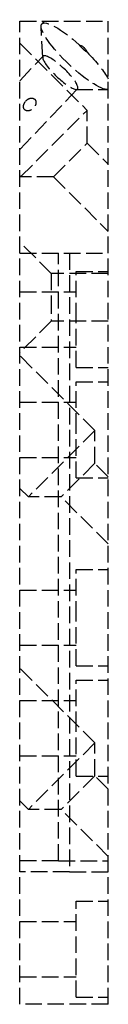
# Model space of a CAD drawing. Header units: millimetres. Extents: x -8 to 0, y -89 to 0.1.
import ezdxf

# ---------------------------------------------------------------- set-up
doc = ezdxf.new("R2010")
doc.units = ezdxf.units.MM
doc.header["$LTSCALE"] = 10
doc.linetypes.add('ALLCAD_Strich', pattern=[0.2, 0.15, -0.05])
doc.layers.add('BESCH_KONT_sich_schn_seit_2d', color=160, linetype='Continuous')

msp = doc.modelspace()

# ---------------------------------------------------------------- linework, layer by layer
at = {"layer": 'BESCH_KONT_sich_schn_seit_2d', "linetype": 'ALLCAD_Strich', "extrusion": (0, 1, -2e-16)}
for p, q in [((-8, -21), (-8, 0)), ((-8, 0), (0, 0)), ((-6.005062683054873, -0.2464740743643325), (-5.770604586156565, 3.6e-15)), ((0, -21), (0, 0)), ((-5.928612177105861, -3.298575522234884), (-6.074969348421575, -0.489110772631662)), ((-0.0049999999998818, -0.0017829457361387), (-0.0049999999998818, -0.0044961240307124)), ((-0.0049999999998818, -0.0017829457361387), (1.137e-13, -0.0017829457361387)), ((-0.0049999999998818, -0.001937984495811), (1.137e-13, -0.001937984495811)), ((-0.0049999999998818, -0.003333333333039), (1.137e-13, -0.003333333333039)), ((1.137e-13, -0.0034883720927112), (-0.0049999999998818, -0.0034883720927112)), ((-0.0049999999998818, -0.0041085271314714), (1.137e-13, -0.0041085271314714)), ((-0.0049999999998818, -0.0044186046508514), (1.137e-13, -0.0044186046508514)), ((-0.0049999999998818, -0.0071317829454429), (-0.0049999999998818, -0.0044961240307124)), ((-0.0049999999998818, -0.0044961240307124), (1.137e-13, -0.0044961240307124)), ((-0.0049999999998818, -0.0047286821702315), (1.137e-13, -0.0047286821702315)), ((-0.0049999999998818, -0.0048837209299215), (1.137e-13, -0.0048837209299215)), ((-0.0049999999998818, -0.0056589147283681), (1.137e-13, -0.0056589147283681)), ((-0.0049999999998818, -0.0070542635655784), (1.137e-13, -0.0070542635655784)), ((-0.0049999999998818, -0.0071317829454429), (-0.0049999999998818, -0.0098449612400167)), ((-0.0049999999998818, -0.0071317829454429), (1.137e-13, -0.0071317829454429)), ((-0.0049999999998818, -0.0082945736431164), (1.137e-13, -0.0082945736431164)), ((-0.0049999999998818, -0.0096899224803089), (1.137e-13, -0.0096899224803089)), ((-0.0049999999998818, -0.0098449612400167), (1.137e-13, -0.0098449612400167)), ((-8, -2.000000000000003), (-7.994796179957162, -1.99479617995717)), ((-7.994796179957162, -1.994796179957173), (-1.913677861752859, -8.07591449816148)), ((-8, -5.390553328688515), (-5.893247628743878, -3.175829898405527)), ((-8, -11.62944667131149), (-2.777693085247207, -6.139496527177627)), ((-2.898519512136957, -6.180946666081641), (-0.0852512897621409, -6.186821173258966)), ((-7.924085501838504, -14.08632213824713), (-1.913677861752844, -8.075914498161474)), ((-1.913677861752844, -11.04576297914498), (-1.913677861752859, -8.075914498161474)), ((-4.954237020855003, -14.08632213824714), (-1.913677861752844, -11.04576297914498)), ((-1.913677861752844, -11.04576297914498), (1.42e-14, -12.95944084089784)), ((-8, -14.01040764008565), (-7.924085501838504, -14.08632213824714)), ((-4.954237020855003, -14.08632213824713), (-7.924085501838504, -14.08632213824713)), ((-4.954237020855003, -14.08632213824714), (0, -19.04055915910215)), ((-5.149999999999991, -22.85), (-7.999999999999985, -19.99999999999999)), ((-8, -21.00000000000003), (1.42e-14, -21.00000000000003)), ((-8, -89.00000000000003), (-8, -21.00000000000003)), ((-8, -21), (0, -21)), ((-4.5, -76), (-4.5, -21)), ((-3.5, -21.00000000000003), (-3.5, -77.00000000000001)), ((1.42e-14, -89.00000000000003), (1.42e-14, -21.00000000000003)), ((1.42e-14, -22.85), (-5.149999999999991, -22.85)), ((-5.149999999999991, -22.85), (-5.149999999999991, -25)), ((-2.899999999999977, -22.65000000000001), (1.42e-14, -22.65000000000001)), ((-2.899999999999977, -27.00000000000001), (-2.899999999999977, -22.65000000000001)), ((-7.999999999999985, -24.50000000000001), (-2.899999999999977, -24.50000000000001)), ((-5.149999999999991, -25), (-5.149999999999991, -27.14999999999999)), ((-5.149999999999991, -27.14999999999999), (-7.999999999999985, -30)), ((1.42e-14, -27.14999999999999), (-5.149999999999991, -27.14999999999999)), ((-2.899999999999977, -31.35000000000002), (-2.899999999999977, -27.00000000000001)), ((-7.999999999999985, -29.50000000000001), (-2.899999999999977, -29.50000000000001)), ((-1.216621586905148, -37.05727077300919), (-7.999999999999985, -30.27389235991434)), ((-2.899999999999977, -31.35000000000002), (1.42e-14, -31.35000000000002)), ((-2.899999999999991, -32.65000000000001), (1.42e-14, -32.65000000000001)), ((-2.899999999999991, -37.00000000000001), (-2.899999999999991, -32.65000000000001)), ((-7.999999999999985, -34.50000000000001), (-2.899999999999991, -34.50000000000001)), ((-1.216621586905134, -37.05727077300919), (-7.227029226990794, -43.06767841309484)), ((-2.899999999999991, -41.35000000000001), (-2.899999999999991, -37.00000000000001)), ((-1.216621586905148, -40.02711925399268), (-1.216621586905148, -37.05727077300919)), ((-7.999999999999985, -39.50000000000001), (-2.899999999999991, -39.50000000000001)), ((-1.216621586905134, -40.02711925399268), (-4.257180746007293, -43.06767841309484)), ((1.42e-14, -41.24374084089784), (-1.216621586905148, -40.02711925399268)), ((-2.899999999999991, -41.35000000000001), (1.42e-14, -41.35000000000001)), ((-7.227029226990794, -43.06767841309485), (-8, -42.29470764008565)), ((-4.257180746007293, -43.06767841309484), (-7.227029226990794, -43.06767841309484)), ((0, -47.32485915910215), (-4.257180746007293, -43.06767841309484)), ((-2.899999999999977, -49.65000000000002), (1.42e-14, -49.65000000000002)), ((-2.899999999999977, -54.00000000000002), (-2.899999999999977, -49.65000000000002)), ((-7.999999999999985, -51.50000000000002), (-2.899999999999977, -51.50000000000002)), ((-2.899999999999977, -58.35000000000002), (-2.899999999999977, -54.00000000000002)), ((-7.999999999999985, -56.50000000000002), (-2.899999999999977, -56.50000000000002)), ((-1.216621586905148, -65.3415707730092), (-7.999999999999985, -58.55819235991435)), ((-2.899999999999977, -58.35000000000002), (1.42e-14, -58.35000000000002)), ((-2.899999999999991, -59.65000000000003), (1.42e-14, -59.65000000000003)), ((-2.899999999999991, -64.00000000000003), (-2.899999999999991, -59.65000000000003)), ((-7.999999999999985, -61.50000000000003), (-2.899999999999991, -61.50000000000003)), ((-2.899999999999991, -68.35), (-2.899999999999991, -64.00000000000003)), ((-1.216621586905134, -65.3415707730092), (-7.227029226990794, -71.35197841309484)), ((-1.216621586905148, -68.3114192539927), (-1.216621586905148, -65.3415707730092)), ((-7.999999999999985, -66.50000000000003), (-2.899999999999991, -66.50000000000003)), ((-1.216621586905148, -68.3114192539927), (-4.257180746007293, -71.35197841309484)), ((-2.899999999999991, -68.35000000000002), (1.42e-14, -68.35000000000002)), ((0, -69.52804084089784), (-1.216621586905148, -68.3114192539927)), ((-7.227029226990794, -71.35197841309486), (-7.999999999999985, -70.57900764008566)), ((-4.257180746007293, -71.35197841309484), (-7.227029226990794, -71.35197841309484)), ((1.42e-14, -75.60915915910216), (-4.257180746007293, -71.35197841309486)), ((-4.5, -76), (-8, -76)), ((-4.499999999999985, -76), (1.42e-14, -76)), ((-3.5, -77.00000000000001), (-8, -77.00000000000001)), ((-3.499999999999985, -77.00000000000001), (1.42e-14, -77.00000000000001)), ((-2.899999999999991, -79.65000000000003), (1.42e-14, -79.65000000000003)), ((-2.899999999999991, -88.35000000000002), (-2.899999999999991, -79.65000000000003)), ((-7.999999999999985, -81.50000000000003), (-2.899999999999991, -81.50000000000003)), ((-7.999999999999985, -86.50000000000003), (-2.899999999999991, -86.50000000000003)), ((1.42e-14, -89.00000000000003), (-8, -89.00000000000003)), ((-2.899999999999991, -88.35000000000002), (1.42e-14, -88.35000000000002))]:
    msp.add_line(p, q, dxfattribs=at)
at = {"layer": 'BESCH_KONT_sich_schn_seit_2d', "linetype": 'ALLCAD_Strich', "extrusion": (-2e-16, -2e-16, -1)}
for centre, major_axis, ratio, start_param, end_param in [((-2.925735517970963, -3.175679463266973), (3.079327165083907, -2.929205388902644), 0.2265645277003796, 0.167373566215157, 4.598282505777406), ((-15.11111111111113, -15.98555555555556), (12.928790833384, 13.59139136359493), 0.2265645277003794, -0.1141064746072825, 0.1141064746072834), ((-4.335470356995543, -4.657663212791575), (1.557777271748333, -1.481833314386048), 0.2265645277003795, -2.907773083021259, 3.375412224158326), ((-2.925735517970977, -3.175679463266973), (3.079327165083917, -2.929205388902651), 0.2265645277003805, -1.456689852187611, -0.5919182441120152)]:
    msp.add_ellipse(centre, major_axis=major_axis, ratio=ratio, start_param=start_param, end_param=end_param, dxfattribs=at)
at = {"layer": 'BESCH_KONT_sich_schn_seit_2d', "linetype": 'ALLCAD_Strich'}
msp.add_rational_spline([(-1.915788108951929, -2.816066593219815), (-2.317103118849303, -2.535854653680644), (-2.617006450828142, -2.149033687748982)], [1.459340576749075, 1.474714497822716, 1.459340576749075], degree=2, dxfattribs=at)
msp.add_open_spline([(-7.432711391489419, -7.205140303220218), (-7.506862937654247, -7.283092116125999), (-7.572897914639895, -7.38095272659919), (-7.636387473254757, -7.539994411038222), (-7.651728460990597, -7.594957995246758), (-7.667537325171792, -7.705554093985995), (-7.668075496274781, -7.761175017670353), (-7.652811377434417, -7.852676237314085), (-7.641267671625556, -7.892223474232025), (-7.605968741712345, -7.965122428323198), (-7.582122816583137, -7.998429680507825), (-7.529216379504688, -8.051336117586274), (-7.496374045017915, -8.074942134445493), (-7.424388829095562, -8.109490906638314), (-7.385282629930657, -8.120508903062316), (-7.294677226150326, -8.134071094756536), (-7.24003697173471, -8.132029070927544), (-7.132044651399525, -8.112825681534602), (-7.078708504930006, -8.09558411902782), (-6.925203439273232, -8.026266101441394), (-6.831976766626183, -7.956175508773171), (-6.684552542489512, -7.801195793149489), (-6.620059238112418, -7.704876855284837), (-6.560578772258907, -7.549844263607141), (-6.546824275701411, -7.496467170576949), (-6.534283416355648, -7.389139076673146), (-6.535424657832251, -7.335197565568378), (-6.553127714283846, -7.246135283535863), (-6.565625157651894, -7.207541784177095), (-6.602235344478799, -7.135954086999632), (-6.626426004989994, -7.102991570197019), (-6.679332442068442, -7.050085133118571), (-6.711838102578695, -7.026142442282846), (-6.782517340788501, -6.990287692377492), (-6.820666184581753, -6.978312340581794), (-6.908806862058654, -6.962285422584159), (-6.961753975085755, -6.962634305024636), (-7.066464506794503, -6.978555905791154), (-7.118214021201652, -6.994210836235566), (-7.267723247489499, -7.059533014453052), (-7.359438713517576, -7.128112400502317), (-7.432711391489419, -7.205140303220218)], degree=3, knots=[0, 0, 0, 0, 0.0331377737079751, 0.0331377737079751, 0.0497066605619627, 0.0497066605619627, 0.0662755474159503, 0.0662755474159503, 0.0775725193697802, 0.0775725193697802, 0.0888694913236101, 0.0888694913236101, 0.1000188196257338, 0.1000188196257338, 0.1111681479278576, 0.1111681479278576, 0.1275406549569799, 0.1275406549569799, 0.1439131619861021, 0.1439131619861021, 0.1766581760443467, 0.1766581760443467, 0.209795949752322, 0.209795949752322, 0.2263648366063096, 0.2263648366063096, 0.2429337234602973, 0.2429337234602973, 0.2542306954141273, 0.2542306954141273, 0.2655276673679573, 0.2655276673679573, 0.2766769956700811, 0.2766769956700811, 0.2878263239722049, 0.2878263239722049, 0.3041988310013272, 0.3041988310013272, 0.3205713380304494, 0.3205713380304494, 0.3533163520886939, 0.3533163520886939, 0.3533163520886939, 0.3533163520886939], dxfattribs=at)

doc.saveas('drawing.dxf')
